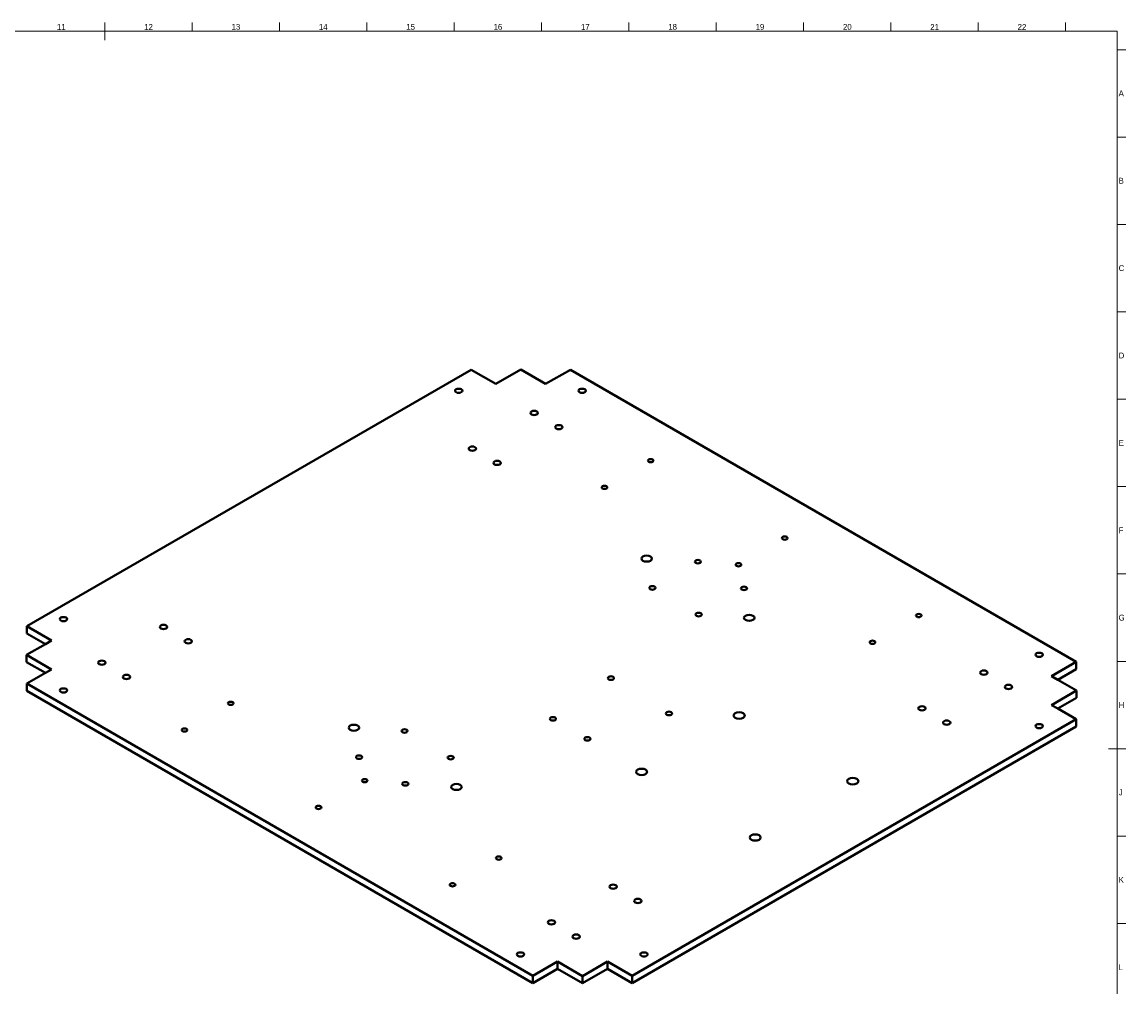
# Model space of a CAD drawing. Header units: millimetres. Extents: x 15 to 1184, y 5 to 836.
# Tile 3 of 3: x 552 to 1184, y 284 to 836. Entities that reach past the tile are written whole.
import ezdxf

# ---------------------------------------------------------------- set-up
doc = ezdxf.new("R2010")
doc.units = ezdxf.units.MM
doc.layers.add('기하구조', color=7, linetype='Continuous')
doc.layers.add('테두리', color=7, linetype='Continuous')
doc.styles.add('Shapr39', font='txt', dxfattribs={"height": 3.3495})

msp = doc.modelspace()

# ---------------------------------------------------------------- linework, layer by layer
at = {"layer": '기하구조', "linetype": 'Continuous', "lineweight": 40}
for p, q in [((809.1, 637.4), (554.83, 490.6)), ((823.25, 629.24), (809.1, 637.4)), ((823.25, 629.24), (837.53, 637.48)), ((837.53, 637.48), (851.81, 629.24)), ((851.81, 629.24), (865.96, 637.4)), ((1155.59, 470.18), (865.96, 637.4)), ((554.83, 490.6), (554.83, 486.51)), ((568.97, 482.43), (554.83, 490.6)), ((554.69, 474.18), (565.44, 480.39)), ((565.44, 480.39), (554.83, 486.51)), ((565.44, 480.39), (568.97, 482.43)), ((554.69, 474.18), (554.69, 470.1)), ((568.97, 465.94), (554.69, 474.18)), ((565.44, 463.9), (554.69, 470.1)), ((1141.44, 462.02), (1155.59, 470.18)), ((1155.59, 470.18), (1155.59, 466.1)), ((565.44, 463.9), (554.83, 457.77)), ((568.97, 465.94), (565.44, 463.9)), ((1141.44, 462.02), (1144.98, 459.98)), ((1144.98, 459.98), (1155.59, 466.1)), ((554.83, 457.77), (554.83, 453.69)), ((554.83, 457.77), (844.46, 290.55)), ((1144.98, 459.98), (1155.73, 453.77)), ((554.83, 453.69), (844.46, 286.47)), ((1155.73, 453.77), (1141.44, 445.53)), ((1155.73, 449.69), (1144.98, 443.48)), ((1155.73, 453.77), (1155.73, 449.69)), ((1141.44, 445.53), (1144.98, 443.48)), ((1144.98, 443.48), (1155.59, 437.36)), ((901.31, 290.55), (1155.59, 437.36)), ((1155.59, 437.36), (1155.59, 433.28)), ((901.31, 286.47), (1155.59, 433.28)), ((858.6, 298.72), (844.46, 290.55)), ((858.6, 298.72), (858.6, 294.64)), ((872.89, 290.47), (858.6, 298.72)), ((887.17, 298.72), (872.89, 290.47)), ((887.17, 298.72), (887.17, 294.64)), ((887.17, 298.72), (901.31, 290.55)), ((858.6, 294.64), (844.46, 286.47)), ((872.89, 286.39), (858.6, 294.64)), ((887.17, 294.64), (872.89, 286.39)), ((887.17, 294.64), (901.31, 286.47)), ((844.46, 290.55), (844.46, 286.47)), ((872.89, 290.47), (872.89, 286.39)), ((901.31, 290.55), (901.31, 286.47))]:
    msp.add_line(p, q, dxfattribs=at)
for centre, major_axis in [((802.03, 625.32), (-2.1, 0)), ((872.74, 625.32), (-2.1, 0)), ((845.22, 612.67), (-2.1, 0)), ((859.37, 604.51), (-2.1, 0)), ((809.87, 592.26), (-2.1, 0)), ((824.01, 584.09), (-2.1, 0)), ((911.95, 585.33), (-1.6, 0)), ((885.5, 570.06), (-1.6, 0)), ((988.67, 541.03), (-1.6, 0)), ((909.65, 529.3), (-3, 0)), ((938.94, 527.54), (-1.75, 0)), ((962.22, 525.76), (-1.6, 0)), ((912.96, 512.54), (-1.75, 0)), ((965.37, 512.28), (-1.75, 0)), ((575.76, 494.68), (-2.1, 0)), ((939.39, 497.28), (-1.75, 0)), ((968.34, 495.41), (-3, 0)), ((1065.39, 496.74), (-1.6, 0)), ((633.09, 490.2), (-2.1, 0)), ((647.23, 482.03), (-2.1, 0)), ((1038.94, 481.47), (-1.6, 0)), ((1134.37, 474.27), (-2.1, 0)), ((597.74, 469.78), (-2.1, 0)), ((611.88, 461.62), (-2.1, 0)), ((889.19, 460.94), (-1.75, 0)), ((1102.61, 464.07), (-2.1, 0)), ((575.76, 453.85), (-2.1, 0)), ((1116.75, 455.9), (-2.1, 0)), ((671.53, 446.52), (-1.6, 0)), ((1067.26, 443.66), (-2.1, 0)), ((855.96, 437.61), (-1.75, 0)), ((922.41, 440.72), (-1.75, 0)), ((962.6, 439.53), (-3.2, 0)), ((1081.4, 435.49), (-2.1, 0)), ((645.08, 431.25), (-1.6, 0)), ((742.07, 432.54), (-3, 0)), ((771.02, 430.68), (-1.75, 0)), ((1134.37, 433.44), (-2.1, 0)), ((875.72, 426.21), (-1.75, 0)), ((745.04, 415.68), (-1.75, 0)), ((797.45, 415.42), (-1.75, 0)), ((906.74, 407.28), (-3.1, 0)), ((748.25, 402.23), (-1.6, 0)), ((771.47, 400.42), (-1.75, 0)), ((800.76, 398.66), (-3, 0)), ((1027.65, 401.98), (-3.2, 0)), ((721.81, 386.96), (-1.6, 0)), ((971.79, 369.72), (-3.1, 0)), ((824.97, 357.93), (-1.6, 0)), ((798.53, 342.66), (-1.6, 0)), ((890.48, 341.59), (-2.1, 0)), ((904.62, 333.43), (-2.1, 0)), ((855.12, 321.18), (-2.1, 0)), ((869.27, 313.02), (-2.1, 0)), ((837.39, 302.8), (-2.1, 0)), ((908.1, 302.8), (-2.1, 0))]:
    msp.add_ellipse(centre, major_axis=major_axis, ratio=0.57735, dxfattribs=at)
at = {"layer": '테두리', "linetype": 'Continuous', "lineweight": 15}
for p, q in [((599.5, 826), (599.5, 836)), ((649.5, 831), (649.5, 836)), ((699.5, 831), (699.5, 836)), ((749.5, 831), (749.5, 836)), ((799.5, 831), (799.5, 836)), ((849.5, 831), (849.5, 836)), ((899.5, 831), (899.5, 836)), ((949.5, 831), (949.5, 836)), ((999.5, 831), (999.5, 836)), ((1049.5, 831), (1049.5, 836)), ((1099.5, 831), (1099.5, 836)), ((1149.5, 831), (1149.5, 836)), ((1179, 831), (20, 831)), ((1179, 10), (1179, 831)), ((1179, 820.5), (1184, 820.5)), ((1179, 770.5), (1184, 770.5)), ((1179, 720.5), (1184, 720.5)), ((1179, 670.5), (1184, 670.5)), ((1179, 620.5), (1184, 620.5)), ((1179, 570.5), (1184, 570.5)), ((1179, 520.5), (1184, 520.5)), ((1179, 470.5), (1184, 470.5)), ((1174, 420.5), (1184, 420.5)), ((1179, 370.5), (1184, 370.5)), ((1179, 320.5), (1184, 320.5))]:
    msp.add_line(p, q, dxfattribs=at)

# ---------------------------------------------------------------- texts
at = {"layer": '테두리', "linetype": 'Continuous', "lineweight": 15, "width": 3.3495, "style": 'Shapr39'}
for s, insert, char_height, attachment_point in [('11', (574.5, 831.83), 3.349, 8), ('12', (624.5, 831.83), 3.349, 8), ('13', (674.5, 831.83), 3.349, 8), ('14', (724.5, 831.83), 3.349, 8), ('15', (774.5, 831.83), 3.349, 8), ('16', (824.5, 831.83), 3.349, 8), ('17', (874.5, 831.83), 3.349, 8), ('18', (924.5, 831.83), 3.349, 8), ('19', (974.5, 831.83), 3.349, 8), ('20', (1024.5, 831.83), 3.349, 8), ('21', (1074.5, 831.83), 3.349, 8), ('22', (1124.5, 831.83), 3.349, 8), ('A', (1179.83, 795.5), 3.35, 4), ('B', (1179.83, 745.5), 3.35, 4), ('C', (1179.83, 695.5), 3.35, 4), ('D', (1179.83, 645.5), 3.35, 4), ('E', (1179.83, 595.5), 3.35, 4), ('F', (1179.83, 545.5), 3.35, 4), ('G', (1179.83, 495.5), 3.35, 4), ('H', (1179.83, 445.5), 3.35, 4), ('J', (1179.83, 395.5), 3.35, 4), ('K', (1179.83, 345.5), 3.35, 4), ('L', (1179.83, 295.5), 3.35, 4)]:
    msp.add_mtext(s, dxfattribs=dict(at, insert=insert, char_height=char_height, attachment_point=attachment_point))

doc.saveas('drawing.dxf')
